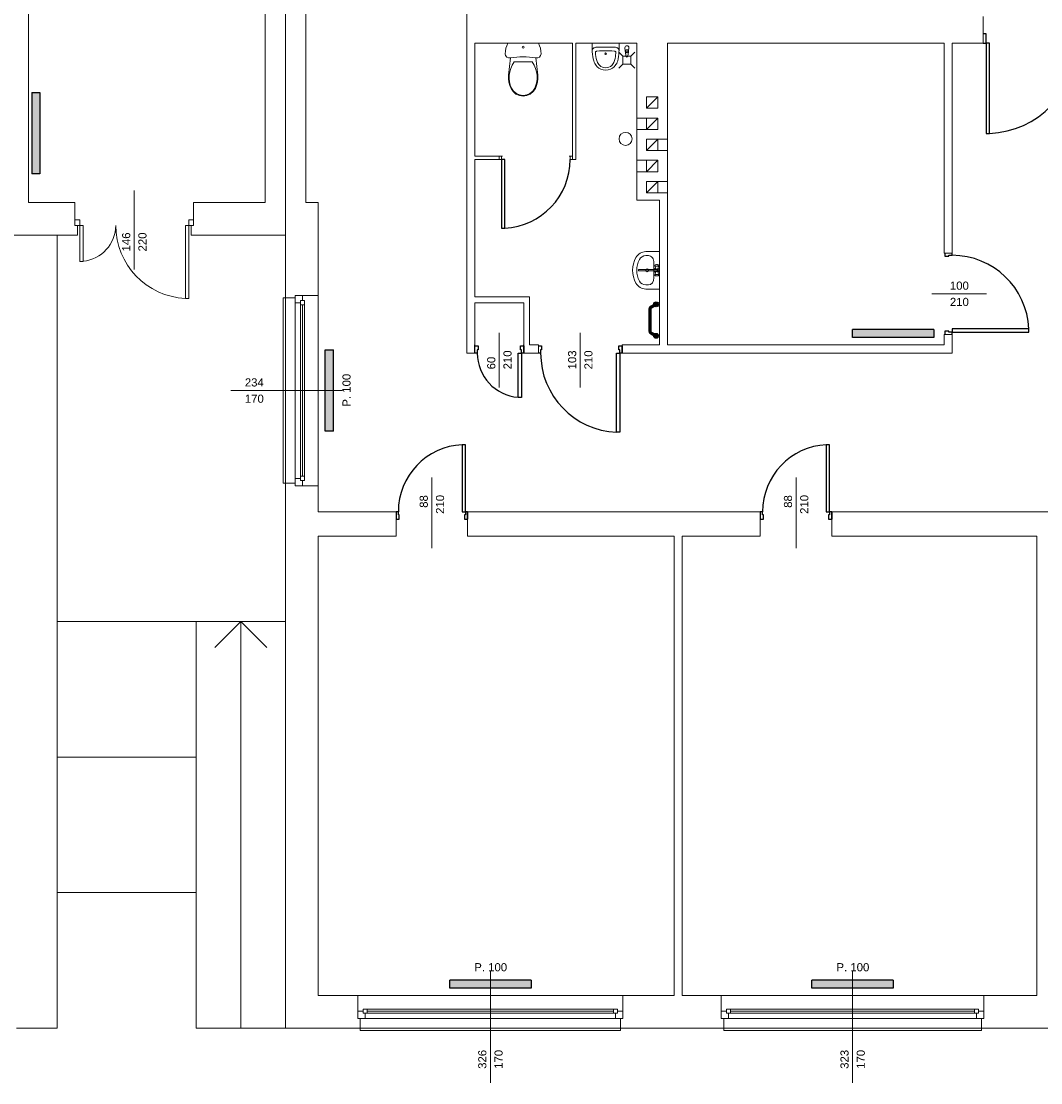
# Model space of a CAD drawing. Header units: millimetres. Extents: x 12683 to 90307, y 30842 to 62253.
# Tile 119 of 152: x 50035 to 51289, y 56951 to 58256. Entities that reach past the tile are written whole.
import ezdxf

# ---------------------------------------------------------------- set-up
doc = ezdxf.new("R2010")
doc.units = ezdxf.units.MM
doc.header["$LTSCALE"] = 0.6
doc.layers.add('zzz_podklady_drzwi', color=252, linetype='Continuous')
doc.layers.add('zzz_podklady_grzejniki_ist', color=252, linetype='Continuous')
for name, color, linetype, lineweight in [('zzz_podklady_drzwi_opisy', 252, 'Continuous', 15), ('zzz_podklady_okna_opisy', 252, 'Continuous', 15), ('zzz_podklady_sciany', 252, 'Continuous', 15)]:
    doc.layers.add(name, color=color, linetype=linetype, lineweight=lineweight)
doc.styles.add('GENERATED_STYLE_1', font='ARIAL.TTF')

msp = doc.modelspace()

# ---------------------------------------------------------------- hatches: boundary and pattern name
at = {"layer": 'zzz_podklady_grzejniki_ist'}
for points in [[(50048.3, 58068.3), (50058.3, 58068.3), (50058.3, 58168.3), (50048.3, 58168.3)], [(51057.7, 57876.8), (51057.7, 57866.8), (51157.7, 57866.8), (51157.7, 57876.8)], [(50419.3, 57851.8), (50409.3, 57851.8), (50409.3, 57751.8), (50419.3, 57751.8)], [(50562.3, 57076.8), (50562.3, 57066.8), (50662.3, 57066.8), (50662.3, 57076.8)], [(51007.8, 57076.8), (51007.8, 57066.8), (51107.8, 57066.8), (51107.8, 57076.8)]]:
    msp.add_hatch(color=256, dxfattribs=at).paths.add_polyline_path(points, flags=0)
for points in [[(50819.3, 57907.8, 1), (50813.3, 57907.8, 1)], [(50819.3, 57869, 1), (50813.3, 57869, 1)]]:
    msp.add_hatch(color=256, dxfattribs=at).paths.add_polyline_path(points)

# ---------------------------------------------------------------- linework, layer by layer
at = {"layer": 'zzz_podklady_drzwi'}
for p, q in [((51222.3, 58240.3), (51218.3, 58240.3)), ((51222.3, 58228.8), (51222.3, 58240.3)), ((51218.3, 58228.8), (51222.3, 58228.8)), ((51222.3, 58228.8), (51222.3, 58117.9)), ((51226.3, 58228.8), (51222.3, 58228.8)), ((51226.3, 58117.9), (51226.3, 58228.8)), ((51222.3, 58117.9), (51226.3, 58117.9)), ((50626.1, 58085.8), (50626.1, 58001.4)), ((50630.1, 58085.8), (50626.1, 58085.8)), ((50630.1, 58001.4), (50630.1, 58085.8)), ((50626.1, 58001.4), (50630.1, 58001.4)), ((51171.3, 57970.8), (51171.3, 57966.8)), ((51171.3, 57966.8), (51176.3, 57966.8)), ((51176.3, 57966.8), (51176.3, 57968)), ((51176.3, 57968), (51180.3, 57968)), ((51180.3, 57968), (51180.3, 57970.8)), ((51176.3, 57874.8), (51171.3, 57874.8)), ((51171.3, 57874.8), (51171.3, 57870.8)), ((51176.3, 57873.6), (51176.3, 57874.8)), ((51180.3, 57873.6), (51176.3, 57873.6)), ((51274.7, 57877.6), (51180.3, 57877.6)), ((51180.3, 57877.6), (51180.3, 57873.6)), ((51180.3, 57870.8), (51180.3, 57873.6)), ((51180.3, 57873.6), (51274.7, 57873.6)), ((51274.7, 57873.6), (51274.7, 57877.6)), ((50593.3, 57856.8), (50593.3, 57857.8)), ((50653.3, 57856.8), (50653.3, 57857.8)), ((50593.3, 57847.8), (50593.3, 57856.8)), ((50593.3, 57856.8), (50597.3, 57856.8)), ((50593.3, 57847.8), (50593.3, 57856.8)), ((50593.3, 57847.8), (50593.3, 57856.8)), ((50596.1, 57847.8), (50593.3, 57847.8)), ((50597.3, 57851.8), (50596.1, 57851.8)), ((50596.1, 57851.8), (50596.1, 57847.8)), ((50597.3, 57856.8), (50597.3, 57851.8)), ((50646.5, 57793.4), (50646.5, 57847.8)), ((50646.5, 57847.8), (50650.5, 57847.8)), ((50649.3, 57851.8), (50649.3, 57856.8)), ((50649.3, 57856.8), (50653.3, 57856.8)), ((50650.5, 57851.8), (50649.3, 57851.8)), ((50650.5, 57847.8), (50650.5, 57851.8)), ((50653.3, 57847.8), (50650.5, 57847.8)), ((50650.5, 57847.8), (50650.5, 57793.4)), ((50653.3, 57847.8), (50653.3, 57856.8)), ((50653.3, 57856.8), (50653.3, 57847.8)), ((50653.3, 57847.8), (50653.3, 57856.8)), ((50671.3, 57856.8), (50675.3, 57856.8)), ((50674.1, 57847.8), (50671.3, 57847.8)), ((50675.3, 57851.8), (50674.1, 57851.8)), ((50674.1, 57851.8), (50674.1, 57847.8)), ((50675.3, 57856.8), (50675.3, 57851.8)), ((50767.5, 57750.4), (50767.5, 57847.8)), ((50767.5, 57847.8), (50771.5, 57847.8)), ((50770.3, 57851.8), (50770.3, 57856.8)), ((50770.3, 57856.8), (50774.3, 57856.8)), ((50771.5, 57851.8), (50770.3, 57851.8)), ((50771.5, 57847.8), (50771.5, 57851.8)), ((50774.3, 57847.8), (50771.5, 57847.8)), ((50771.5, 57847.8), (50771.5, 57750.4)), ((50774.3, 57847.8), (50774.3, 57856.8)), ((50774.3, 57856.8), (50774.3, 57847.8)), ((50774.3, 57847.8), (50774.3, 57856.8)), ((50650.5, 57793.4), (50646.5, 57793.4)), ((50771.5, 57750.4), (50767.5, 57750.4)), ((50581.5, 57735.2), (50577.5, 57735.2)), ((50577.5, 57735.2), (50577.5, 57652.8)), ((50581.5, 57652.8), (50581.5, 57735.2)), ((51029.5, 57735.2), (51025.5, 57735.2)), ((51025.5, 57735.2), (51025.5, 57652.8)), ((51029.5, 57652.8), (51029.5, 57735.2)), ((50496.3, 57652.8), (50496.3, 57643.8)), ((50499.1, 57652.8), (50496.3, 57652.8)), ((50496.3, 57652.8), (50496.3, 57643.8)), ((50496.3, 57652.8), (50496.3, 57643.8)), ((50499.1, 57648.8), (50499.1, 57652.8)), ((50500.3, 57648.8), (50499.1, 57648.8)), ((50500.3, 57643.8), (50500.3, 57648.8)), ((50577.5, 57652.8), (50581.5, 57652.8)), ((50581.5, 57648.8), (50580.3, 57648.8)), ((50580.3, 57648.8), (50580.3, 57643.8)), ((50584.3, 57652.8), (50581.5, 57652.8)), ((50581.5, 57652.8), (50581.5, 57648.8)), ((50584.3, 57652.8), (50584.3, 57643.8)), ((50584.3, 57643.8), (50584.3, 57652.8)), ((50584.3, 57652.8), (50584.3, 57643.8)), ((50944.3, 57652.8), (50944.3, 57643.8)), ((50947.1, 57652.8), (50944.3, 57652.8)), ((50944.3, 57652.8), (50944.3, 57643.8)), ((50944.3, 57652.8), (50944.3, 57643.8)), ((50947.1, 57648.8), (50947.1, 57652.8)), ((50948.3, 57648.8), (50947.1, 57648.8)), ((50948.3, 57643.8), (50948.3, 57648.8)), ((51025.5, 57652.8), (51029.5, 57652.8)), ((51029.5, 57648.8), (51028.3, 57648.8)), ((51028.3, 57648.8), (51028.3, 57643.8)), ((51032.3, 57652.8), (51029.5, 57652.8)), ((51029.5, 57652.8), (51029.5, 57648.8)), ((51032.3, 57652.8), (51032.3, 57643.8)), ((51032.3, 57643.8), (51032.3, 57652.8)), ((51032.3, 57652.8), (51032.3, 57643.8)), ((50496.3, 57643.8), (50500.3, 57643.8)), ((50580.3, 57643.8), (50584.3, 57643.8)), ((50944.3, 57643.8), (50948.3, 57643.8)), ((51028.3, 57643.8), (51032.3, 57643.8))]:
    msp.add_line(p, q, dxfattribs=at)
for centre, radius, start, end in [((51222.3, 58228.8), 110.9, 272.0653, 0), ((50626.1, 58085.8), 84.4, 272.7165, 0), ((51180.3, 57873.6), 94.4, 2.4285, 90), ((50650.5, 57847.8), 54.4, 180, 265.7833), ((50771.5, 57847.8), 97.4, 180, 267.6463), ((50581.5, 57652.8), 82.4, 92.7824, 180), ((51029.5, 57652.8), 82.4, 92.7824, 180)]:
    msp.add_arc(centre, radius, start, end, dxfattribs=at)
at = {"layer": 'zzz_podklady_drzwi_opisy'}
for p, q in [((51222.4, 57920.8), (51155.3, 57920.8)), ((50623.3, 57805.7), (50623.3, 57872.8)), ((50722.8, 57805.7), (50722.8, 57872.8)), ((50540.3, 57695), (50540.3, 57607.8)), ((50988.3, 57695), (50988.3, 57607.8))]:
    msp.add_line(p, q, dxfattribs=at)
at = {"layer": 'zzz_podklady_grzejniki_ist'}
for p, q in [((50048.3, 58168.3), (50058.3, 58168.3)), ((50048.3, 58168.3), (50048.3, 58068.3)), ((50058.3, 58168.3), (50058.3, 58068.3)), ((50058.3, 58068.3), (50048.3, 58068.3)), ((51057.7, 57866.8), (51057.7, 57876.8)), ((51157.7, 57876.8), (51057.7, 57876.8)), ((51157.7, 57876.8), (51157.7, 57866.8)), ((51157.7, 57866.8), (51057.7, 57866.8)), ((50409.3, 57751.8), (50409.3, 57851.8)), ((50409.3, 57851.8), (50419.3, 57851.8)), ((50419.3, 57751.8), (50419.3, 57851.8)), ((50419.3, 57751.8), (50409.3, 57751.8)), ((50562.3, 57066.8), (50562.3, 57076.8)), ((50662.3, 57076.8), (50562.3, 57076.8)), ((50662.3, 57076.8), (50662.3, 57066.8)), ((51007.8, 57066.8), (51007.8, 57076.8)), ((51107.8, 57076.8), (51007.8, 57076.8)), ((51107.8, 57076.8), (51107.8, 57066.8)), ((50662.3, 57066.8), (50562.3, 57066.8)), ((51107.8, 57066.8), (51007.8, 57066.8))]:
    msp.add_line(p, q, dxfattribs=at)
at = {"layer": 'zzz_podklady_grzejniki_ist', "const_width": 4}
msp.add_lwpolyline([(50814.5, 57869.9), (50810.3, 57872.2, -0.276253), (50808.7, 57874.8), (50808.7, 57901.9, -0.276253), (50810.3, 57904.5), (50814.5, 57906.8)], format="xyb", dxfattribs=at)
at = {"layer": 'zzz_podklady_grzejniki_ist'}
for centre in [(50816.3, 57907.8), (50816.3, 57869)]:
    msp.add_circle(centre, 3, dxfattribs=at)
at = {"layer": 'zzz_podklady_okna_opisy'}
msp.add_line((50174.3, 57950.7), (50174.3, 58047.8), dxfattribs=at)
at = {"layer": 'zzz_podklady_sciany'}
for p, q in [((50335.3, 58658.8), (50335.3, 58032.8)), ((50360.3, 58658.8), (50360.3, 58032.8)), ((50360.3, 58032.8), (50360.3, 58658.8)), ((50360.3, 58658.8), (50360.3, 58032.8)), ((50360.3, 58032.8), (50360.3, 58658.8)), ((50385.3, 58032.8), (50385.3, 58658.8)), ((50044.3, 58032.8), (50044.3, 58627.8)), ((50583.3, 58310.8), (50583.3, 57847.8)), ((51218.3, 58240.3), (51218.3, 58261.8)), ((51218.3, 58228.8), (51218.3, 58240.3)), ((51218.3, 58240.3), (51218.3, 58228.8)), ((51218.3, 58228.8), (51218.3, 58240.3)), ((50593.3, 58089.8), (50593.3, 58228.8)), ((50593.3, 58228.8), (50713.3, 58228.8)), ((50630.8, 58219.2), (50631.4, 58222.5)), ((50631.4, 58222.5), (50632.4, 58225.7)), ((50632.4, 58225.7), (50633.7, 58228.8)), ((50633.7, 58228.8), (50671.5, 58228.8)), ((50671.5, 58228.8), (50672.9, 58225.7)), ((50672.9, 58225.7), (50673.8, 58222.5)), ((50673.8, 58222.5), (50674.4, 58219.2)), ((50713.3, 58228.8), (50713.3, 58089.8)), ((50717.3, 58228.8), (50792.3, 58228.8)), ((50717.3, 58085.8), (50717.3, 58228.8)), ((50737.6, 58228.8), (50737.6, 58224.5)), ((50770.6, 58228.8), (50737.6, 58228.8)), ((50737.6, 58224.5), (50737.6, 58223.7)), ((50737.6, 58223.7), (50737.6, 58220.4)), ((50739, 58222.5), (50738.5, 58222)), ((50739.7, 58223), (50739, 58222.5)), ((50740.5, 58223.3), (50739.7, 58223)), ((50741.3, 58223.6), (50740.5, 58223.3)), ((50742.2, 58223.8), (50741.3, 58223.6)), ((50743.2, 58223.8), (50742.2, 58223.8)), ((50765.1, 58223.8), (50743.2, 58223.8)), ((50766, 58223.8), (50765.1, 58223.8)), ((50766.9, 58223.6), (50766, 58223.8)), ((50767.7, 58223.3), (50766.9, 58223.6)), ((50768.5, 58223), (50767.7, 58223.3)), ((50769.2, 58222.5), (50768.5, 58223)), ((50769.8, 58222), (50769.2, 58222.5)), ((50770.6, 58228.8), (50770.6, 58226.4)), ((50770.6, 58226.4), (50770.6, 58224.1)), ((50770.6, 58224.1), (50770.6, 58223.7)), ((50770.6, 58223.7), (50770.6, 58220.4)), ((50778.1, 58219), (50777.7, 58223.2)), ((50782.3, 58219), (50782.7, 58223.2)), ((50792.3, 58228.8), (50792.3, 58035.8)), ((50830.3, 58035.8), (50830.3, 58228.8)), ((50830.3, 58228.8), (51170.3, 58228.8)), ((51170.3, 58228.8), (51170.3, 57970.8)), ((51180.3, 57970.8), (51180.3, 58228.8)), ((51180.3, 58228.8), (51218.3, 58228.8)), ((50630.6, 58215.9), (50630.8, 58219.2)), ((50631.1, 58213.6), (50630.6, 58215.9)), ((50632.6, 58211.8), (50631.1, 58213.6)), ((50634.7, 58210.7), (50632.6, 58211.8)), ((50634.7, 58189.5), (50637, 58210.7)), ((50637, 58210.7), (50634.7, 58210.7)), ((50668.3, 58210.7), (50670.5, 58189.5)), ((50670.6, 58210.7), (50668.3, 58210.7)), ((50672.7, 58211.8), (50670.6, 58210.7)), ((50674.1, 58213.6), (50672.7, 58211.8)), ((50674.6, 58215.9), (50674.1, 58213.6)), ((50674.4, 58219.2), (50674.6, 58215.9)), ((50737.7, 58220.7), (50737.6, 58220.1)), ((50737.6, 58220.4), (50737.6, 58220.1)), ((50737.7, 58217.6), (50737.6, 58220.1)), ((50738, 58221.4), (50737.7, 58220.7)), ((50737.8, 58215.8), (50737.7, 58217.6)), ((50737.9, 58214.9), (50737.8, 58215.8)), ((50738.3, 58212.3), (50737.9, 58214.9)), ((50738.5, 58222), (50738, 58221.4)), ((50738.8, 58209.7), (50738.3, 58212.3)), ((50739.4, 58207.1), (50738.8, 58209.7)), ((50741.7, 58218.2), (50741.6, 58218)), ((50741.6, 58218), (50741.6, 58217.7)), ((50741.6, 58217.7), (50741.7, 58215.9)), ((50741.9, 58218.5), (50741.7, 58218.2)), ((50741.7, 58215.9), (50741.8, 58215.1)), ((50741.8, 58215.1), (50742.1, 58212.6)), ((50742.2, 58218.6), (50741.9, 58218.5)), ((50742.1, 58212.6), (50742.6, 58210.1)), ((50742.5, 58218.8), (50742.2, 58218.6)), ((50742.9, 58218.9), (50742.5, 58218.8)), ((50742.6, 58210.1), (50743.2, 58207.7)), ((50746.6, 58219.3), (50742.9, 58218.9)), ((50750.3, 58219.6), (50746.6, 58219.3)), ((50751.4, 58219.6), (50750.3, 58219.6)), ((50756.8, 58219.6), (50751.4, 58219.6)), ((50757.9, 58219.6), (50756.8, 58219.6)), ((50761.6, 58219.3), (50757.9, 58219.6)), ((50765.4, 58218.9), (50761.6, 58219.3)), ((50765, 58207.7), (50765.6, 58210.1)), ((50765.7, 58218.8), (50765.4, 58218.9)), ((50765.6, 58210.1), (50766.1, 58212.6)), ((50766, 58218.6), (50765.7, 58218.8)), ((50766.3, 58218.5), (50766, 58218.6)), ((50766.1, 58212.6), (50766.4, 58215.1)), ((50766.5, 58218.2), (50766.3, 58218.5)), ((50766.4, 58215.1), (50766.5, 58215.9)), ((50766.6, 58218), (50766.5, 58218.2)), ((50766.5, 58215.9), (50766.6, 58217.7)), ((50766.6, 58217.7), (50766.6, 58218)), ((50769.5, 58209.7), (50768.9, 58207.1)), ((50770, 58212.3), (50769.5, 58209.7)), ((50770.2, 58221.4), (50769.8, 58222)), ((50770.3, 58214.9), (50770, 58212.3)), ((50770.5, 58220.7), (50770.2, 58221.4)), ((50770.4, 58215.8), (50770.3, 58214.9)), ((50775.2, 58213), (50770.4, 58217.8)), ((50770.5, 58217.6), (50770.4, 58215.8)), ((50770.6, 58220.1), (50770.5, 58220.7)), ((50770.6, 58220.1), (50770.5, 58217.6)), ((50770.6, 58220.4), (50770.6, 58220.1)), ((50775.2, 58203), (50775.2, 58213)), ((50775.2, 58213), (50785.2, 58213)), ((50778.5, 58218.1), (50779.1, 58212.8)), ((50778.9, 58219.3), (50778.9, 58220.7)), ((50778.9, 58220.7), (50781.6, 58220.7)), ((50781.3, 58212.8), (50782, 58218.1)), ((50781.6, 58220.7), (50781.6, 58219.3)), ((50785.2, 58213), (50790.1, 58217.8)), ((50785.2, 58203), (50785.2, 58213)), ((50636.3, 58193.7), (50637.5, 58197.9)), ((50637.5, 58197.9), (50639.2, 58202)), ((50639.2, 58202), (50641.4, 58205.7)), ((50641.4, 58205.7), (50663.9, 58205.7)), ((50663.9, 58205.7), (50666.1, 58202)), ((50666.1, 58202), (50667.8, 58197.9)), ((50667.8, 58197.9), (50669, 58193.7)), ((50739.9, 58205.6), (50739.4, 58207.1)), ((50740.6, 58204), (50739.9, 58205.6)), ((50741.4, 58202.6), (50740.6, 58204)), ((50742.5, 58201.2), (50741.4, 58202.6)), ((50743.6, 58199.8), (50742.5, 58201.2)), ((50743.2, 58207.7), (50743.6, 58206.3)), ((50743.6, 58206.3), (50744.2, 58205)), ((50745.7, 58198.1), (50743.6, 58199.8)), ((50744.2, 58205), (50745, 58203.8)), ((50745, 58203.8), (50745.8, 58202.5)), ((50748.2, 58196.9), (50745.7, 58198.1)), ((50745.8, 58202.5), (50746.8, 58201.5)), ((50746.8, 58201.5), (50748.3, 58200.2)), ((50751.1, 58196.1), (50748.2, 58196.9)), ((50748.3, 58200.2), (50750.1, 58199.4)), ((50750.1, 58199.4), (50752, 58198.8)), ((50752, 58198.8), (50754.1, 58198.6)), ((50754.1, 58198.6), (50756.2, 58198.8)), ((50756.2, 58198.8), (50758.2, 58199.4)), ((50760, 58196.9), (50757.2, 58196.1)), ((50758.2, 58199.4), (50759.9, 58200.2)), ((50759.9, 58200.2), (50761.5, 58201.5)), ((50762.5, 58198.1), (50760, 58196.9)), ((50761.5, 58201.5), (50762.4, 58202.5)), ((50762.4, 58202.5), (50763.3, 58203.8)), ((50764.6, 58199.8), (50762.5, 58198.1)), ((50763.3, 58203.8), (50764, 58205)), ((50764, 58205), (50764.6, 58206.3)), ((50764.6, 58206.3), (50765, 58207.7)), ((50765.8, 58201.2), (50764.6, 58199.8)), ((50766.8, 58202.6), (50765.8, 58201.2)), ((50767.7, 58204), (50766.8, 58202.6)), ((50768.3, 58205.6), (50767.7, 58204)), ((50768.9, 58207.1), (50768.3, 58205.6)), ((50775.2, 58203), (50770.4, 58198.1)), ((50785.2, 58203), (50775.2, 58203)), ((50785.2, 58203), (50790.1, 58198.1)), ((50634.6, 58185.3), (50634.7, 58189.5)), ((50635, 58181.1), (50634.6, 58185.3)), ((50635.4, 58185.3), (50635.5, 58189.4)), ((50635.8, 58181.2), (50635.4, 58185.3)), ((50635.5, 58189.4), (50636.3, 58193.7)), ((50669, 58193.7), (50669.7, 58189.4)), ((50669.9, 58185.3), (50669.4, 58181.2)), ((50669.7, 58189.4), (50669.9, 58185.3)), ((50670.7, 58185.3), (50670.2, 58181.1)), ((50670.5, 58189.5), (50670.7, 58185.3)), ((50754.1, 58195.8), (50751.1, 58196.1)), ((50757.2, 58196.1), (50754.1, 58195.8)), ((50636.1, 58177), (50635, 58181.1)), ((50636.8, 58177.2), (50635.8, 58181.2)), ((50637.7, 58173.1), (50636.1, 58177)), ((50638.4, 58173.4), (50636.8, 58177.2)), ((50640.3, 58169.3), (50637.7, 58173.1)), ((50640.9, 58169.8), (50638.4, 58173.4)), ((50666.9, 58173.4), (50664.4, 58169.8)), ((50667.6, 58173.1), (50665, 58169.3)), ((50668.4, 58177.2), (50666.9, 58173.4)), ((50669.2, 58177), (50667.6, 58173.1)), ((50669.4, 58181.2), (50668.4, 58177.2)), ((50670.2, 58181.1), (50669.2, 58177)), ((50643.8, 58166.3), (50640.3, 58169.3)), ((50644.3, 58167), (50640.9, 58169.8)), ((50648.1, 58164.5), (50643.8, 58166.3)), ((50648.3, 58165.2), (50644.3, 58167)), ((50652.6, 58163.8), (50648.1, 58164.5)), ((50652.6, 58164.6), (50648.3, 58165.2)), ((50657, 58165.2), (50652.6, 58164.6)), ((50657.2, 58164.5), (50652.6, 58163.8)), ((50661, 58167), (50657, 58165.2)), ((50661.4, 58166.3), (50657.2, 58164.5)), ((50664.4, 58169.8), (50661, 58167)), ((50665, 58169.3), (50661.4, 58166.3)), ((50804.3, 58148.8), (50818.3, 58162.8)), ((50804.3, 58136.8), (50792.3, 58136.8)), ((50804.3, 58122.8), (50818.3, 58136.8)), ((50804.3, 58122.8), (50792.3, 58122.8)), ((50804.3, 58096.8), (50818.3, 58110.8)), ((50818.3, 58110.8), (50830.3, 58110.8)), ((50818.3, 58096.8), (50830.3, 58096.8)), ((50623.3, 58089.8), (50593.3, 58089.8)), ((50593.3, 57916.8), (50593.3, 58085.8)), ((50593.3, 58085.8), (50623.3, 58085.8)), ((50623.3, 58085.8), (50623.3, 58089.8)), ((50627.3, 58089.8), (50623.3, 58089.8)), ((50623.3, 58089.8), (50623.3, 58085.8)), ((50623.3, 58085.8), (50623.3, 58089.8)), ((50623.3, 58085.8), (50626.1, 58085.8)), ((50626.1, 58085.8), (50626.1, 58089.8)), ((50626.1, 58089.8), (50627.3, 58089.8)), ((50713.3, 58089.8), (50709.3, 58089.8)), ((50709.3, 58089.8), (50710.5, 58089.8)), ((50710.5, 58089.8), (50710.5, 58085.8)), ((50710.5, 58085.8), (50713.3, 58085.8)), ((50713.3, 58085.8), (50713.3, 58089.8)), ((50713.3, 58085.8), (50713.3, 58089.8)), ((50713.3, 58085.8), (50713.3, 58089.8)), ((50713.3, 58085.8), (50717.3, 58085.8)), ((50804.3, 58084.8), (50792.3, 58084.8)), ((50804.3, 58070.8), (50818.3, 58084.8)), ((50804.3, 58070.8), (50792.3, 58070.8)), ((50804.3, 58044.8), (50818.3, 58058.8)), ((50818.3, 58058.8), (50830.3, 58058.8)), ((50818.3, 58044.8), (50830.3, 58044.8)), ((50101.3, 58032.8), (50044.3, 58032.8)), ((50101.3, 58011.8), (50101.3, 58032.8)), ((50247.3, 58011.8), (50247.3, 58032.8)), ((50335.3, 58032.8), (50247.3, 58032.8)), ((50360.3, 58032.8), (50360.3, 57992.8)), ((50360.3, 58032.8), (50360.3, 57992.8)), ((50400.3, 58032.8), (50385.3, 58032.8)), ((50400.3, 57992.8), (50400.3, 58032.8)), ((50792.3, 58035.8), (50820.3, 58035.8)), ((50820.3, 58035.8), (50820.3, 57857.8)), ((50830.3, 57857.8), (50830.3, 58035.8)), ((50101.3, 58004.8), (50101.3, 58011.8)), ((50101.3, 58011.8), (50107.3, 58011.8)), ((50101.3, 58004.8), (50101.3, 58011.8)), ((50101.3, 58004.8), (50101.3, 58011.8)), ((50104.3, 58004.8), (50101.3, 58004.8)), ((50107.3, 58004.8), (50101.3, 58004.8)), ((50104.3, 58004.8), (50101.3, 58004.8)), ((50104.3, 57992.8), (50104.3, 58004.8)), ((50107.3, 58011.8), (50107.3, 58004.8)), ((50107.3, 58004.8), (50107.3, 57960.6)), ((50111.3, 58004.8), (50107.3, 58004.8)), ((50111.3, 57960.6), (50111.3, 58004.8)), ((50237.3, 57915), (50237.3, 58004.8)), ((50237.3, 58004.8), (50241.3, 58004.8)), ((50241.3, 58004.8), (50241.3, 58011.8)), ((50241.3, 58011.8), (50247.3, 58011.8)), ((50241.3, 58004.8), (50241.3, 57915)), ((50247.3, 58004.8), (50241.3, 58004.8)), ((50244.3, 57992.8), (50244.3, 58004.8)), ((50244.3, 58004.8), (50247.3, 58004.8)), ((50244.3, 58004.8), (50247.3, 58004.8)), ((50247.3, 58004.8), (50247.3, 58011.8)), ((50247.3, 58011.8), (50247.3, 58004.8)), ((50247.3, 58004.8), (50247.3, 58011.8)), ((49990.3, 57992.8), (50104.3, 57992.8)), ((50079.3, 57991.8), (50079.3, 57017.8)), ((50244.3, 57992.8), (50360.3, 57992.8)), ((50360.3, 57992.8), (50360.3, 57915.8)), ((50400.3, 57918.8), (50400.3, 57992.8)), ((50820.3, 57972.6), (50803.5, 57972.6)), ((50806.8, 57967.6), (50803.5, 57967.6)), ((50820.3, 57926.6), (50820.3, 57972.6)), ((51171.3, 57970.8), (51170.3, 57970.8)), ((51180.3, 57970.8), (51171.3, 57970.8)), ((51180.3, 57970.8), (51171.3, 57970.8)), ((51180.3, 57970.8), (51171.3, 57970.8)), ((50107.3, 57960.6), (50111.3, 57960.6)), ((50817.1, 57950.4), (50795.1, 57950.4)), ((50795.1, 57948.8), (50817.1, 57948.8)), ((50813.5, 57958.7), (50813.5, 57958.7)), ((50813.5, 57940.5), (50813.5, 57958.7)), ((50814.7, 57955.6), (50814.6, 57955.4)), ((50814.6, 57955.4), (50814.7, 57955.1)), ((50815.8, 57951.6), (50814.6, 57955.4)), ((50814.7, 57955.6), (50815.1, 57956.2)), ((50814.7, 57955.1), (50815.2, 57954.8)), ((50815.5, 57956.4), (50815.1, 57956.2)), ((50815.2, 57954.8), (50815.8, 57954.6)), ((50816, 57956.5), (50815.5, 57956.4)), ((50815.8, 57954.6), (50816.6, 57954.5)), ((50816.6, 57956.6), (50816, 57956.5)), ((50817.3, 57956.6), (50816.6, 57956.6)), ((50816.6, 57954.5), (50817.4, 57954.5)), ((50818, 57956.5), (50817.3, 57956.6)), ((50817.4, 57954.5), (50818.2, 57954.6)), ((50818.5, 57956.4), (50818, 57956.5)), ((50818.2, 57951.6), (50819.4, 57955.4)), ((50818.2, 57954.6), (50818.8, 57954.8)), ((50818.9, 57956.2), (50818.5, 57956.4)), ((50818.8, 57954.8), (50819.3, 57955.1)), ((50819.3, 57955.6), (50818.9, 57956.2)), ((50819.4, 57955.4), (50819.3, 57955.6)), ((50819.3, 57955.1), (50819.4, 57955.4)), ((50815.8, 57947.6), (50814.6, 57943.8)), ((50814.7, 57944.1), (50814.6, 57943.8)), ((50814.6, 57943.8), (50814.7, 57943.6)), ((50815.2, 57944.4), (50814.7, 57944.1)), ((50814.7, 57943.6), (50815.1, 57943)), ((50815.1, 57943), (50815.5, 57942.8)), ((50815.8, 57944.5), (50815.2, 57944.4)), ((50815.5, 57942.8), (50816, 57942.7)), ((50816.6, 57944.6), (50815.8, 57944.5)), ((50816, 57942.7), (50816.6, 57942.6)), ((50817.4, 57944.6), (50816.6, 57944.6)), ((50816.6, 57942.6), (50817.3, 57942.6)), ((50817.3, 57942.6), (50818, 57942.7)), ((50818.2, 57944.5), (50817.4, 57944.6)), ((50818, 57942.7), (50818.5, 57942.8)), ((50818.2, 57947.6), (50819.4, 57943.8)), ((50818.8, 57944.4), (50818.2, 57944.5)), ((50818.5, 57942.8), (50818.9, 57943)), ((50819.3, 57944.1), (50818.8, 57944.4)), ((50819.3, 57943.6), (50818.9, 57943)), ((50819.4, 57943.8), (50819.3, 57944.1)), ((50819.3, 57943.6), (50819.4, 57943.8)), ((50806.8, 57931.6), (50803.5, 57931.6)), ((50820.3, 57926.6), (50803.5, 57926.6)), ((50241.3, 57915), (50237.3, 57915)), ((50357.3, 57687.8), (50357.3, 57915.8)), ((50357.3, 57915.8), (50360.3, 57915.8)), ((50360.3, 57915.8), (50372.3, 57915.8)), ((50360.3, 57687.8), (50360.3, 57915.8)), ((50372.3, 57915.8), (50372.3, 57918.8)), ((50372.3, 57918.8), (50381.3, 57918.8)), ((50381.3, 57918.8), (50372.3, 57918.8)), ((50372.3, 57918.8), (50381.3, 57918.8)), ((50381.3, 57918.8), (50400.3, 57918.8)), ((50400.3, 57684.8), (50400.3, 57918.8)), ((50400.3, 57684.8), (50400.3, 57918.8)), ((50660.3, 57916.8), (50593.3, 57916.8)), ((50593.3, 57847.8), (50593.3, 57909.8)), ((50593.3, 57909.8), (50653.3, 57909.8)), ((50653.3, 57909.8), (50653.3, 57847.8)), ((50660.3, 57857.8), (50660.3, 57916.8)), ((51171.3, 57870.8), (51170.3, 57870.8)), ((51170.3, 57870.8), (51170.3, 57857.8)), ((51180.3, 57870.8), (51171.3, 57870.8)), ((51171.3, 57870.8), (51180.3, 57870.8)), ((51180.3, 57870.8), (51171.3, 57870.8)), ((51180.3, 57847.8), (51180.3, 57870.8)), ((50671.3, 57857.8), (50660.3, 57857.8)), ((50671.3, 57856.8), (50671.3, 57857.8)), ((50774.3, 57847.8), (50774.3, 57857.8)), ((50820.3, 57857.8), (50774.3, 57857.8)), ((51170.3, 57857.8), (50830.3, 57857.8)), ((50583.3, 57847.8), (50593.3, 57847.8)), ((50653.3, 57847.8), (50671.3, 57847.8)), ((50671.3, 57847.8), (50671.3, 57856.8)), ((50671.3, 57847.8), (50671.3, 57856.8)), ((50671.3, 57847.8), (50671.3, 57856.8)), ((50774.3, 57847.8), (51180.3, 57847.8)), ((50360.3, 57687.8), (50357.3, 57687.8)), ((50360.3, 57687.8), (50372.3, 57687.8)), ((50360.3, 57687.8), (50360.3, 57017.8)), ((50372.3, 57687.8), (50372.3, 57684.8)), ((50372.3, 57684.8), (50381.3, 57684.8)), ((50372.3, 57684.8), (50381.3, 57684.8)), ((50372.3, 57684.8), (50381.3, 57684.8)), ((50381.3, 57684.8), (50400.3, 57684.8)), ((50400.3, 57652.8), (50400.3, 57684.8)), ((50496.3, 57652.8), (50400.3, 57652.8)), ((50496.3, 57652.8), (50496.3, 57622.8)), ((50584.3, 57652.8), (50584.3, 57622.8)), ((50944.3, 57652.8), (50584.3, 57652.8)), ((50944.3, 57652.8), (50944.3, 57622.8)), ((51032.3, 57652.8), (51032.3, 57622.8)), ((51391.3, 57652.8), (51032.3, 57652.8)), ((50400.3, 57622.8), (50496.3, 57622.8)), ((50400.3, 57057.8), (50400.3, 57622.8)), ((50584.3, 57622.8), (50838.3, 57622.8)), ((50838.3, 57622.8), (50838.3, 57057.8)), ((50848.3, 57622.8), (50944.3, 57622.8)), ((50848.3, 57057.8), (50848.3, 57622.8)), ((51032.3, 57622.8), (51284.3, 57622.8)), ((51284.3, 57622.8), (51284.3, 57057.8)), ((50079.3, 57517.8), (50360.3, 57517.8)), ((50250.3, 57017.8), (50250.3, 57517.8)), ((50305.3, 57517.8), (50273.3, 57485.8)), ((50305.3, 57017.8), (50305.3, 57517.8)), ((50305.3, 57517.8), (50337.3, 57485.8)), ((50250.3, 57351.2), (50079.3, 57351.2)), ((50250.3, 57184.5), (50079.3, 57184.5)), ((50449.3, 57057.8), (50400.3, 57057.8)), ((50449.3, 57038.8), (50449.3, 57057.8)), ((50449.3, 57057.8), (50775.3, 57057.8)), ((50449.3, 57057.8), (50775.3, 57057.8)), ((50775.3, 57038.8), (50775.3, 57057.8)), ((50838.3, 57057.8), (50775.3, 57057.8)), ((50896.3, 57057.8), (50848.3, 57057.8)), ((50896.3, 57038.8), (50896.3, 57057.8)), ((50896.3, 57057.8), (51219.3, 57057.8)), ((50896.3, 57057.8), (51219.3, 57057.8)), ((51219.3, 57038.8), (51219.3, 57057.8)), ((51284.3, 57057.8), (51219.3, 57057.8)), ((50449.3, 57029.8), (50449.3, 57038.8)), ((50449.3, 57029.8), (50449.3, 57038.8)), ((50449.3, 57029.8), (50449.3, 57038.8)), ((50775.3, 57029.8), (50775.3, 57038.8)), ((50775.3, 57038.8), (50775.3, 57029.8)), ((50775.3, 57029.8), (50775.3, 57038.8)), ((50896.3, 57029.8), (50896.3, 57038.8)), ((50896.3, 57029.8), (50896.3, 57038.8)), ((50896.3, 57029.8), (50896.3, 57038.8)), ((51219.3, 57029.8), (51219.3, 57038.8)), ((51219.3, 57038.8), (51219.3, 57029.8)), ((51219.3, 57029.8), (51219.3, 57038.8)), ((50452.3, 57029.8), (50449.3, 57029.8)), ((50452.3, 57017.8), (50452.3, 57029.8)), ((50772.3, 57017.8), (50772.3, 57029.8)), ((50772.3, 57029.8), (50775.3, 57029.8)), ((50899.3, 57029.8), (50896.3, 57029.8)), ((50899.3, 57017.8), (50899.3, 57029.8)), ((51216.3, 57017.8), (51216.3, 57029.8)), ((51216.3, 57029.8), (51219.3, 57029.8)), ((50079.3, 57017.8), (50029.3, 57017.8)), ((50250.3, 57017.8), (50360.3, 57017.8)), ((50360.3, 57017.8), (50452.3, 57017.8)), ((50452.3, 57017.8), (50772.3, 57017.8)), ((50452.3, 57017.8), (50452.3, 57014.8)), ((50452.3, 57014.8), (50772.3, 57014.8)), ((50772.3, 57017.8), (50899.3, 57017.8)), ((50772.3, 57014.8), (50772.3, 57017.8)), ((50899.3, 57017.8), (51216.3, 57017.8)), ((50899.3, 57017.8), (50899.3, 57014.8)), ((50899.3, 57014.8), (51216.3, 57014.8)), ((51216.3, 57017.8), (51357.3, 57017.8)), ((51216.3, 57014.8), (51216.3, 57017.8))]:
    msp.add_line(p, q, dxfattribs=at)
at = {"layer": 'zzz_podklady_sciany', "flags": 128}
for points in [[(50804.3, 58148.8), (50818.3, 58148.8), (50818.3, 58162.8), (50804.3, 58162.8)], [(50804.3, 58122.8), (50818.3, 58122.8), (50818.3, 58136.8), (50804.3, 58136.8)], [(50804.3, 58096.8), (50818.3, 58096.8), (50818.3, 58110.8), (50804.3, 58110.8)], [(50804.3, 58070.8), (50818.3, 58070.8), (50818.3, 58084.8), (50804.3, 58084.8)], [(50804.3, 58044.8), (50818.3, 58044.8), (50818.3, 58058.8), (50804.3, 58058.8)]]:
    msp.add_lwpolyline(points, close=True, dxfattribs=at)
at = {"layer": 'zzz_podklady_sciany'}
for centre, radius in [((50778.6, 58111.2), 8), ((50805.1, 57949.6), 1.75)]:
    msp.add_circle(centre, radius, dxfattribs=at)
for centre, radius, start, end in [((50780.2, 58223.2), 2.5, 0, 180), ((50780.2, 58219.2), 2.11, 185.1696, 354.8304), ((50780.2, 58219.3), 1.36, 180, 0), ((50780.2, 58212.9), 1.12, 187.1389, 352.8611), ((50107.3, 58004.8), 44.2, 275.1687, 0), ((50241.3, 58004.8), 89.8, 180, 267.449), ((50820.3, 57949.6), 33, 151.5254, 208.4746), ((50803.5, 57958.7), 13.9, 90, 151.5254), ((50820.3, 57949.6), 28, 151.5254, 208.4746), ((50803.5, 57958.7), 8.89, 90, 151.5254), ((50795.1, 57949.6), 0.788, 90, 270), ((50817, 57949.6), 3, 117.9765, 164.7747), ((50817, 57949.6), 3, 195.2253, 242.0235), ((50817, 57949.6), 1.68, 208.0549, 151.9451), ((50817, 57949.6), 0.8, 280, 80), ((50817, 57949.6), 3, 297.9765, 62.0235), ((50803.5, 57940.5), 8.89, 208.4746, 270), ((50803.5, 57940.5), 13.9, 208.4746, 270)]:
    msp.add_arc(centre, radius, start, end, dxfattribs=at)
at = {"layer": 'zzz_podklady_sciany', "extrusion": (0, 0, -1)}
for centre, major_axis, ratio in [((50652.6, 58223.8), (-1.22, 0), 0.9963), ((50754.1, 58215.9), (-0.927, 0), 0.93164)]:
    msp.add_ellipse(centre, major_axis=major_axis, ratio=ratio, dxfattribs=at)
msp.add_ellipse((50652.6, 58134), major_axis=(-78.5, 0), ratio=0.9963, start_param=1.370375, end_param=1.771221, dxfattribs=at)
at = {"layer": 'zzz_podklady_sciany'}
for centre, major_axis, start_param, end_param in [((50806.8, 57958.7), (0, -8.89), 1.570796, 3.141593), ((50806.8, 57940.5), (0, 8.89), 3.141593, 4.712389)]:
    msp.add_ellipse(centre, major_axis=major_axis, ratio=0.750558, start_param=start_param, end_param=end_param, dxfattribs=at)

# ---------------------------------------------------------------- texts
at = {"layer": 'zzz_podklady_drzwi_opisy', "char_height": 10, "attachment_point": 7, "style": 'GENERATED_STYLE_1'}
for s, insert in [('{100}', (51177.5, 57925.6)), ('{210}', (51177.5, 57905.6))]:
    msp.add_mtext(s, dxfattribs=dict(at, insert=insert))
at = {"layer": 'zzz_podklady_drzwi_opisy', "char_height": 10, "attachment_point": 7, "rotation": 90, "style": 'GENERATED_STYLE_1'}
for s, insert in [('{210}', (50638.5, 57827.8)), ('{103}', (50718, 57827.8)), ('{210}', (50738, 57827.8)), ('{60}', (50618.5, 57827.8)), ('{88}', (50535.5, 57657.6)), ('{210}', (50555.5, 57650.1)), ('{88}', (50983.5, 57657.6)), ('{210}', (51003.5, 57650.1))]:
    msp.add_mtext(s, dxfattribs=dict(at, insert=insert))
at = {"layer": 'zzz_podklady_okna_opisy', "char_height": 10, "attachment_point": 7, "rotation": 90, "style": 'GENERATED_STYLE_1'}
for s, insert in [('{146}', (50169.5, 57972.8)), ('{220}', (50189.5, 57972.8)), ('{P. 100}', (50440.5, 57782)), ('{326}', (50607.5, 56967.8)), ('{170}', (50627.5, 56967.8)), ('{323}', (51053, 56967.8)), ('{170}', (51073, 56967.8))]:
    msp.add_mtext(s, dxfattribs=dict(at, insert=insert))
at = {"layer": 'zzz_podklady_okna_opisy', "char_height": 10, "attachment_point": 7, "style": 'GENERATED_STYLE_1'}
for s, insert in [('{234}', (50310.3, 57806.6)), ('{170}', (50310.3, 57786.6)), ('{P. 100}', (50592.5, 57087.6)), ('{P. 100}', (51038, 57087.6))]:
    msp.add_mtext(s, dxfattribs=dict(at, insert=insert))

# ---------------------------------------------------------------- next in the draw order: wipeouts: each hides what was drawn before it
at = {"ltscale": 8558.505125}
msp.add_wipeout([(50383.8, 57907.3), (50378.8, 57907.3), (50378.8, 57909.8), (50372.3, 57909.8), (50372.3, 57693.8), (50378.8, 57693.8), (50378.8, 57696.3), (50383.8, 57696.3)], dxfattribs=at).dxf.layer = 'zzz_podklady_sciany'
at = {"ltscale": 12232.313643}
msp.add_wipeout([(50763.8, 57041.3), (50763.8, 57036.3), (50766.3, 57036.3), (50766.3, 57029.8), (50458.3, 57029.8), (50458.3, 57036.3), (50460.8, 57036.3), (50460.8, 57041.3)], dxfattribs=at).dxf.layer = 'zzz_podklady_sciany'
at = {"ltscale": 12112.456041}
msp.add_wipeout([(51207.8, 57041.3), (51207.8, 57036.3), (51210.3, 57036.3), (51210.3, 57029.8), (50905.3, 57029.8), (50905.3, 57036.3), (50907.8, 57036.3), (50907.8, 57041.3)], dxfattribs=at).dxf.layer = 'zzz_podklady_sciany'

# ---------------------------------------------------------------- next in the draw order: linework, layer by layer
at = {"layer": 'zzz_podklady_okna_opisy'}
for p, q in [((50293.1, 57801.8), (50430.3, 57801.8)), ((50612.3, 56950.7), (50612.3, 57087.8)), ((51057.8, 56950.7), (51057.8, 57087.8))]:
    msp.add_line(p, q, dxfattribs=at)
at = {"layer": 'zzz_podklady_sciany'}
for p, q in [((50372.3, 57918.8), (50372.3, 57909.8)), ((50372.3, 57915.8), (50372.3, 57918.8)), ((50372.3, 57909.8), (50378.8, 57909.8)), ((50372.3, 57909.8), (50372.3, 57693.8)), ((50378.8, 57909.8), (50378.8, 57912.3)), ((50378.8, 57912.3), (50381.3, 57912.3)), ((50378.8, 57912.3), (50378.8, 57907.3)), ((50383.8, 57912.3), (50378.8, 57912.3)), ((50381.3, 57912.3), (50381.3, 57918.8)), ((50383.8, 57907.3), (50383.8, 57912.3)), ((50378.8, 57696.3), (50378.8, 57907.3)), ((50378.8, 57907.3), (50383.8, 57907.3)), ((50381.3, 57696.3), (50381.3, 57907.3)), ((50383.8, 57696.3), (50383.8, 57907.3)), ((50383.8, 57696.3), (50383.8, 57907.3)), ((50378.8, 57693.8), (50372.3, 57693.8)), ((50372.3, 57693.8), (50372.3, 57684.8)), ((50372.3, 57687.8), (50372.3, 57684.8)), ((50383.8, 57696.3), (50378.8, 57696.3)), ((50378.8, 57696.3), (50378.8, 57691.3)), ((50378.8, 57691.3), (50378.8, 57693.8)), ((50381.3, 57691.3), (50378.8, 57691.3)), ((50378.8, 57691.3), (50383.8, 57691.3)), ((50381.3, 57684.8), (50381.3, 57691.3)), ((50383.8, 57691.3), (50383.8, 57696.3)), ((50449.3, 57038.8), (50455.8, 57038.8)), ((50455.8, 57041.3), (50460.8, 57041.3)), ((50455.8, 57036.3), (50455.8, 57041.3)), ((50455.8, 57038.8), (50455.8, 57036.3)), ((50455.8, 57036.3), (50458.3, 57036.3)), ((50460.8, 57036.3), (50455.8, 57036.3)), ((50458.3, 57036.3), (50458.3, 57029.8)), ((50460.8, 57041.3), (50763.8, 57041.3)), ((50460.8, 57041.3), (50763.8, 57041.3)), ((50460.8, 57041.3), (50460.8, 57036.3)), ((50460.8, 57038.8), (50763.8, 57038.8)), ((50460.8, 57036.3), (50763.8, 57036.3)), ((50763.8, 57036.3), (50763.8, 57041.3)), ((50763.8, 57041.3), (50768.8, 57041.3)), ((50768.8, 57036.3), (50763.8, 57036.3)), ((50766.3, 57029.8), (50766.3, 57036.3)), ((50766.3, 57036.3), (50768.8, 57036.3)), ((50768.8, 57041.3), (50768.8, 57036.3)), ((50768.8, 57036.3), (50768.8, 57038.8)), ((50768.8, 57038.8), (50775.3, 57038.8)), ((50896.3, 57038.8), (50902.8, 57038.8)), ((50902.8, 57041.3), (50907.8, 57041.3)), ((50902.8, 57036.3), (50902.8, 57041.3)), ((50902.8, 57038.8), (50902.8, 57036.3)), ((50902.8, 57036.3), (50905.3, 57036.3)), ((50907.8, 57036.3), (50902.8, 57036.3)), ((50905.3, 57036.3), (50905.3, 57029.8)), ((50907.8, 57041.3), (51207.8, 57041.3)), ((50907.8, 57041.3), (51207.8, 57041.3)), ((50907.8, 57041.3), (50907.8, 57036.3)), ((50907.8, 57038.8), (51207.8, 57038.8)), ((50907.8, 57036.3), (51207.8, 57036.3)), ((51207.8, 57036.3), (51207.8, 57041.3)), ((51207.8, 57041.3), (51212.8, 57041.3)), ((51212.8, 57036.3), (51207.8, 57036.3)), ((51210.3, 57029.8), (51210.3, 57036.3)), ((51210.3, 57036.3), (51212.8, 57036.3)), ((51212.8, 57041.3), (51212.8, 57036.3)), ((51212.8, 57036.3), (51212.8, 57038.8)), ((51212.8, 57038.8), (51219.3, 57038.8)), ((50458.3, 57029.8), (50449.3, 57029.8)), ((50452.3, 57029.8), (50449.3, 57029.8)), ((50766.3, 57029.8), (50458.3, 57029.8)), ((50775.3, 57029.8), (50766.3, 57029.8)), ((50772.3, 57029.8), (50775.3, 57029.8)), ((50905.3, 57029.8), (50896.3, 57029.8)), ((50899.3, 57029.8), (50896.3, 57029.8)), ((51210.3, 57029.8), (50905.3, 57029.8)), ((51219.3, 57029.8), (51210.3, 57029.8)), ((51216.3, 57029.8), (51219.3, 57029.8))]:
    msp.add_line(p, q, dxfattribs=at)

doc.saveas('drawing.dxf')
